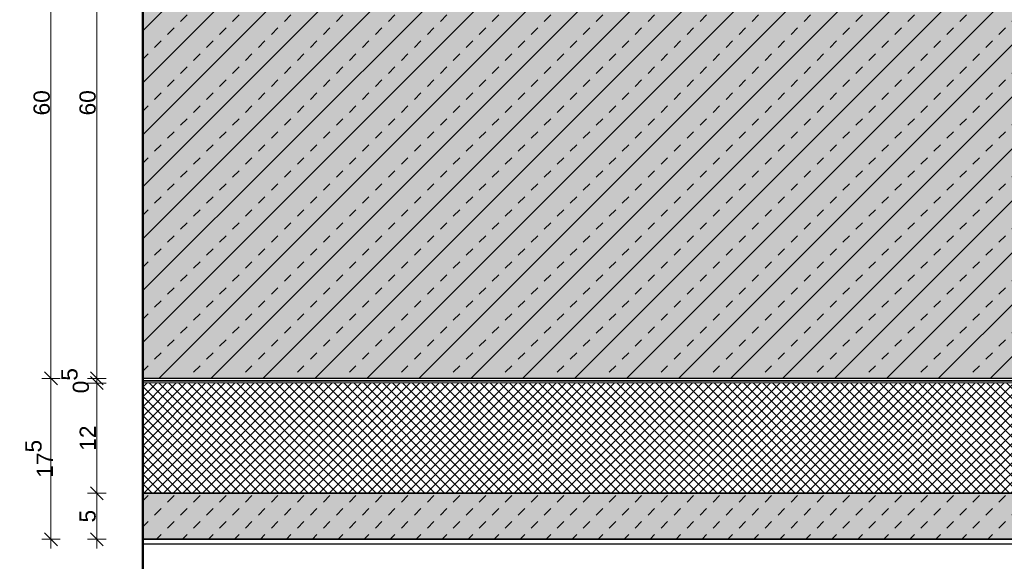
# Model space of a CAD drawing. Header units: metres. Extents: x 0.4 to 30.1, y -10.7 to 8.6.
# Tile 190 of 256: x 6.245 to 7.317, y -2.03 to -1.441. Entities that reach past the tile are written whole.
import ezdxf

# ---------------------------------------------------------------- set-up
doc = ezdxf.new("R2010")
doc.units = ezdxf.units.M
doc.header["$PDMODE"] = 1
doc.header["$PDSIZE"] = -2
doc.linetypes.add('Dash Style-37', pattern=[2.25, 1, -1.25])
doc.layers.get('0').update_dxf_attribs({"lineweight": 25})
for name, color, linetype, lineweight in [('_Bodenaufbauten 20230510 (2D)', 7, 'Continuous', 9), ('Bemaßung', 7, 'Continuous', 9), ('Keine', 7, 'Continuous', 9)]:
    doc.layers.add(name, color=color, linetype=linetype, lineweight=lineweight)
doc.layers.get('0').freeze()
doc.styles.add('Arial', font='arial.ttf')
doc.dimstyles.new('boris100', dxfattribs={"dimtxt": 17.652669, "dimasz": 0.001414, "dimexe": 0.001, "dimexo": 0.01, "dimgap": 0.0001, "dimtad": 1, "dimdec": 4, "dimtxsty": 'Arial', "dimblk": 'VW_SLASH', "dimblk1": 'VW_SLASH', "dimblk2": 'VW_SLASH', "dimcen": 0, "dimdle": 0.001, "dimadec": 3, "dimazin": 0, "dimtfac": 0.8, "dimtdec": 4, "dimtix": 1, "dimtmove": 0, "dimatfit": 0, "dimldrblk": 'VW_FILLEDARROW', "dimfxl": 0.001, "dimfxlon": 1, "dimfrac": 2, "dimtolj": 1, "dimarcsym": 0})

# ---------------------------------------------------------------- blocks, each defined once
blk = doc.blocks.new('VW_SLASH')
at = {"color": 0, "linetype": 'ByBlock', "lineweight": -2, "transparency": 16777216}
blk.add_line((0.707, 0), (-1, 0), dxfattribs=at)
at = {"color": 0, "linetype": 'Continuous', "lineweight": 20, "transparency": 16777216, "flags": 128}
blk.add_lwpolyline([(0.5, 0.5), (-0.5, -0.5)], dxfattribs=at)
blk = doc.blocks.new('*D110')
at = {"layer": 'Bemaßung', "color": 0, "lineweight": -2}
for p, q in [((6.3394, -1.2311), (6.3194, -1.2311)), ((6.3294, -1.817), (6.3294, -1.2452)), ((6.3394, -1.8311), (6.3194, -1.8311))]:
    blk.add_line(p, q, dxfattribs=at)
at = {"layer": 'Defpoints', "color": 0}
for p in [(6.3294, -1.2311), (6.3794, -1.2311), (6.3794, -1.8311)]:
    blk.add_point(p, dxfattribs=at)
at = {"layer": 'Bemaßung', "color": 0, "lineweight": -2, "xscale": 0.014138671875, "yscale": 0.014138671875, "zscale": 0.014138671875}
for p, rotation in [((6.3294, -1.2311), 90), ((6.3294, -1.8311), 270)]:
    blk.add_blockref('VW_SLASH', p, dxfattribs=dict(at, rotation=rotation))
at = {"layer": 'Bemaßung', "color": 0, "insert": (6.3194, -1.5311), "char_height": 0.01765, "attachment_point": 5, "rotation": 90, "style": 'Arial'}
blk.add_mtext('\\A1;60', dxfattribs=at)
blk = doc.blocks.new('VW_FILLEDARROW')
at = {"linetype": 'Continuous', "lineweight": 5, "true_color": 0xb9b9b9, "transparency": 16777216}
h = blk.add_hatch(dxfattribs=at)
h.set_pattern_fill('Dämm', color=9, style=0, pattern_type=2)
h.set_pattern_definition([(-45, (0, 0), (0.00053033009, 0.00053033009), []), (-135, (0, 0), (0.00053033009, -0.00053033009), [])])
h.paths.add_polyline_path([(-2.246, 0.602), (0, 0), (-2.246, -0.602)])
at = {"color": 0, "linetype": 'Continuous', "lineweight": 5, "transparency": 16777216, "flags": 128}
blk.add_lwpolyline([(-2.246, 0.602), (0, 0), (-2.246, -0.602)], close=True, dxfattribs=at)
blk = doc.blocks.new('*D111')
at = {"layer": 'Bemaßung', "color": 0, "lineweight": -2}
for p, q in [((6.3294, -1.817), (6.3294, -1.8028)), ((6.3394, -1.8311), (6.3194, -1.8311)), ((6.3294, -1.8361), (6.3294, -1.8311)), ((6.3394, -1.8361), (6.3194, -1.8361)), ((6.3294, -1.8502), (6.3294, -1.8644))]:
    blk.add_line(p, q, dxfattribs=at)
at = {"layer": 'Defpoints', "color": 0}
for p in [(6.3294, -1.8311), (6.3794, -1.8311), (6.3794, -1.8361)]:
    blk.add_point(p, dxfattribs=at)
at = {"layer": 'Bemaßung', "color": 0, "lineweight": -2, "xscale": 0.014138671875, "yscale": 0.014138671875, "zscale": 0.014138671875}
for p, rotation in [((6.3294, -1.8311), 270), ((6.3294, -1.8361), 90)]:
    blk.add_blockref('VW_SLASH', p, dxfattribs=dict(at, rotation=rotation))
at = {"layer": 'Bemaßung', "color": 0, "insert": (6.3059, -1.8336), "char_height": 0.017653, "attachment_point": 5, "rotation": 90, "style": 'Arial'}
blk.add_mtext('\\A1;0\\S5^ ;', dxfattribs=at)
blk = doc.blocks.new('*D112')
at = {"layer": 'Bemaßung', "color": 0, "lineweight": -2}
for p, q in [((6.3394, -1.8361), (6.3194, -1.8361)), ((6.3294, -1.942), (6.3294, -1.8502)), ((6.3394, -1.9561), (6.3194, -1.9561))]:
    blk.add_line(p, q, dxfattribs=at)
at = {"layer": 'Defpoints', "color": 0}
for p in [(6.3294, -1.8361), (6.3794, -1.8361), (6.3794, -1.9561)]:
    blk.add_point(p, dxfattribs=at)
at = {"layer": 'Bemaßung', "color": 0, "lineweight": -2, "xscale": 0.014138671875, "yscale": 0.014138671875, "zscale": 0.014138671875}
for p, rotation in [((6.3294, -1.8361), 90), ((6.3294, -1.9561), 270)]:
    blk.add_blockref('VW_SLASH', p, dxfattribs=dict(at, rotation=rotation))
at = {"layer": 'Bemaßung', "color": 0, "insert": (6.3195, -1.8961), "char_height": 0.01765, "attachment_point": 5, "rotation": 90, "style": 'Arial'}
blk.add_mtext('\\A1;12', dxfattribs=at)
blk = doc.blocks.new('*D113')
at = {"layer": 'Bemaßung', "color": 0, "lineweight": -2}
for p, q in [((6.3394, -1.9561), (6.3194, -1.9561)), ((6.3294, -1.992), (6.3294, -1.9702)), ((6.3394, -2.0061), (6.3194, -2.0061))]:
    blk.add_line(p, q, dxfattribs=at)
at = {"layer": 'Defpoints', "color": 0}
for p in [(6.3294, -1.9561), (6.3794, -1.9561), (6.3794, -2.0061)]:
    blk.add_point(p, dxfattribs=at)
at = {"layer": 'Bemaßung', "color": 0, "lineweight": -2, "xscale": 0.014138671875, "yscale": 0.014138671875, "zscale": 0.014138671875}
for p, rotation in [((6.3294, -1.9561), 90), ((6.3294, -2.0061), 270)]:
    blk.add_blockref('VW_SLASH', p, dxfattribs=dict(at, rotation=rotation))
at = {"layer": 'Bemaßung', "color": 0, "insert": (6.3194, -1.9811), "char_height": 0.01765, "attachment_point": 5, "rotation": 90, "style": 'Arial'}
blk.add_mtext('\\A1;5', dxfattribs=at)
blk = doc.blocks.new('*D343')
at = {"layer": 'Bemaßung', "color": 0, "lineweight": -2}
for p, q in [((6.2894, -1.2311), (6.2694, -1.2311)), ((6.2794, -1.817), (6.2794, -1.2452)), ((6.2894, -1.8311), (6.2694, -1.8311))]:
    blk.add_line(p, q, dxfattribs=at)
at = {"layer": 'Defpoints', "color": 0}
for p in [(6.2794, -1.2311), (6.3794, -1.2311), (6.3794, -1.8311)]:
    blk.add_point(p, dxfattribs=at)
at = {"layer": 'Bemaßung', "color": 0, "lineweight": -2, "xscale": 0.014138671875, "yscale": 0.014138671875, "zscale": 0.014138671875}
for p, rotation in [((6.2794, -1.2311), 90), ((6.2794, -1.8311), 270)]:
    blk.add_blockref('VW_SLASH', p, dxfattribs=dict(at, rotation=rotation))
at = {"layer": 'Bemaßung', "color": 0, "insert": (6.2694, -1.5311), "char_height": 0.01765, "attachment_point": 5, "rotation": 90, "style": 'Arial'}
blk.add_mtext('\\A1;60', dxfattribs=at)
blk = doc.blocks.new('*D344')
at = {"layer": 'Bemaßung', "color": 0, "lineweight": -2}
for p, q in [((6.2894, -1.8311), (6.2694, -1.8311)), ((6.2794, -1.992), (6.2794, -1.8452)), ((6.2894, -2.0061), (6.2694, -2.0061))]:
    blk.add_line(p, q, dxfattribs=at)
at = {"layer": 'Defpoints', "color": 0}
for p in [(6.2794, -1.8311), (6.3794, -1.8311), (6.3794, -2.0061)]:
    blk.add_point(p, dxfattribs=at)
at = {"layer": 'Bemaßung', "color": 0, "lineweight": -2, "xscale": 0.014138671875, "yscale": 0.014138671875, "zscale": 0.014138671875}
for p, rotation in [((6.2794, -1.8311), 90), ((6.2794, -2.0061), 270)]:
    blk.add_blockref('VW_SLASH', p, dxfattribs=dict(at, rotation=rotation))
at = {"layer": 'Bemaßung', "color": 0, "insert": (6.2666, -1.9186), "char_height": 0.017653, "attachment_point": 5, "rotation": 90, "style": 'Arial'}
blk.add_mtext('\\A1;17\\S5^ ;', dxfattribs=at)
blk = doc.blocks.new('Bodenaufbauten 20230510 (2D)')
at = {"layer": 'Keine', "linetype": 'Continuous', "lineweight": 0, "transparency": 33554687}
for points in [[(6.3794, -1.23109), (7.6294, -1.23109), (7.6294, -1.83109), (6.3794, -1.83109)], [(6.3794, -1.95609), (6.3794, -2.00609), (7.6294, -2.00609), (7.6294, -1.95609)]]:
    blk.add_hatch(color=9, dxfattribs=at).paths.add_polyline_path(points)
at = {"layer": 'Keine', "linetype": 'Continuous', "lineweight": 13, "transparency": 33554687}
h = blk.add_hatch(dxfattribs=at)
h.set_pattern_fill('Stahlbeton-M1_10', color=250, style=0, pattern_type=2)
h.set_pattern_definition([(45, (0, 0), (0.02828427, -0.02828427), [0.01, -0.01])])
h.paths.add_polyline_path([(6.3794, -1.23109), (7.6294, -1.23109), (7.6294, -1.83109), (6.3794, -1.83109)])
h = blk.add_hatch(dxfattribs=at)
h.set_pattern_fill('Stahlbeton-M1_10-1', color=251, style=0, pattern_type=2)
h.set_pattern_definition([(-135, (0.012426, -0.013254), (0.02828427, -0.02828427), [])])
h.paths.add_polyline_path([(6.3794, -1.23109), (7.6294, -1.23109), (7.6294, -1.83109), (6.3794, -1.83109)])
at = {"layer": 'Keine', "linetype": 'Continuous', "lineweight": 5, "true_color": 0xb9b9b9, "transparency": 33554687}
h = blk.add_hatch(dxfattribs=at)
h.set_pattern_fill('Dämm', color=9, style=0, pattern_type=2)
h.set_pattern_definition([(-45, (0, 0), (0.005303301, 0.005303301), []), (-135, (0, 0), (0.005303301, -0.005303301), [])])
h.paths.add_polyline_path([(6.3794, -1.83609), (6.3794, -1.95609), (7.6294, -1.95609), (7.6294, -1.83609)])
at = {"layer": 'Keine', "linetype": 'Continuous', "lineweight": 13, "transparency": 33554687}
h = blk.add_hatch(dxfattribs=at)
h.set_pattern_fill('unbew_ Beton-M1_10', color=251, style=0, pattern_type=2)
h.set_pattern_definition([(45, (0.014142, 0.014142), (0.02828427, -0.02828427), [0.01, -0.01]), (45, (0.014142, -0.014142), (0.02828427, -0.02828427), [0.01, -0.01])])
h.paths.add_polyline_path([(6.3794, -1.95609), (6.3794, -2.00609), (7.6294, -2.00609), (7.6294, -1.95609)])
at = {"layer": 'Keine', "color": 7, "linetype": 'Dash Style-37', "lineweight": 25, "transparency": 33554687}
blk.add_line((6.3794, -2.01109), (7.6294, -2.01109), dxfattribs=at)
at = {"layer": 'Keine', "color": 7, "linetype": 'Continuous', "lineweight": 35, "transparency": 33554687, "flags": 128}
for points in [[(6.3794, -1.23109), (7.6294, -1.23109), (7.6294, -1.83109), (6.3794, -1.83109)], [(6.3794, -1.95609), (6.3794, -2.00609), (7.6294, -2.00609), (7.6294, -1.95609)]]:
    blk.add_lwpolyline(points, close=True, dxfattribs=at)
at = {"layer": 'Keine', "color": 7, "linetype": 'Continuous', "lineweight": 9, "transparency": 33554687, "flags": 128}
blk.add_lwpolyline([(6.3794, -1.83609), (6.3794, -1.95609), (7.6294, -1.95609), (7.6294, -1.83609)], close=True, dxfattribs=at)
at = {"layer": 'Bemaßung'}
for base, p1, p2, text, override, picture, middle in [((6.3294, -1.23109), (6.3794, -1.83109), (6.3794, -1.23109), '60', {"dimtxt": 0.017653, "dimasz": 0.014139, "dimexe": 0.01, "dimgap": 0.001, "dimdec": 3, "dimpost": '<>', "dimtxsty": 'Arial', "dimdle": 0.01, "dimtmove": 2, "dimfxl": 0.01}, '*D110', (6.31939, -1.53109)), ((6.3294, -1.83109), (6.3794, -1.83609), (6.3794, -1.83109), '0\\S5^ ;', {"dimtxt": 0.017653, "dimasz": 0.014139, "dimexe": 0.01, "dimgap": 0.001, "dimdec": 3, "dimpost": '<>', "dimtxsty": 'Arial', "dimdle": 0.01, "dimtix": 0, "dimtmove": 2, "dimfxl": 0.01}, '*D111', (6.30595, -1.83359)), ((6.3294, -1.83609), (6.3794, -1.95609), (6.3794, -1.83609), '12', {"dimtxt": 0.017653, "dimasz": 0.014139, "dimexe": 0.01, "dimgap": 0.001, "dimdec": 3, "dimpost": '<>', "dimtxsty": 'Arial', "dimdle": 0.01, "dimtmove": 2, "dimfxl": 0.01}, '*D112', (6.31954, -1.89609)), ((6.3294, -1.95609), (6.3794, -2.00609), (6.3794, -1.95609), '5', {"dimtxt": 0.017653, "dimasz": 0.014139, "dimexe": 0.01, "dimgap": 0.001, "dimdec": 3, "dimpost": '<>', "dimtxsty": 'Arial', "dimdle": 0.01, "dimtmove": 2, "dimfxl": 0.01}, '*D113', (6.31942, -1.98109))]:
    dim = blk.add_linear_dim(base=base, p1=p1, p2=p2, angle=270, text=text, dimstyle='boris100', override=override, dxfattribs=at)
    dim.commit()
    dim.dimension.update_dxf_attribs({"geometry": picture, "text_midpoint": middle})
at = {"color": 255, "linetype": 'Continuous', "lineweight": 9, "transparency": 33554687}
blk.add_wipeout([(6.3794, -1.83109), (7.6294, -1.83109), (7.6294, -1.83609), (6.3794, -1.83609)], dxfattribs=at).dxf.layer = 'Keine'
at = {"layer": 'Keine', "color": 255, "lineweight": 50}
blk.add_line((6.3794, -1.03109), (6.3794, -2.05422), dxfattribs=at)
at = {"layer": 'Keine', "color": 7, "linetype": 'Dash Style-37', "lineweight": 35, "transparency": 33554687}
blk.add_line((6.3794, -1.83359), (7.6294, -1.83359), dxfattribs=at)
at = {"layer": 'Keine', "color": 7, "linetype": 'Continuous', "lineweight": 9, "transparency": 33554687, "flags": 128}
blk.add_lwpolyline([(6.3794, -1.83109), (7.6294, -1.83109), (7.6294, -1.83609), (6.3794, -1.83609)], close=True, dxfattribs=at)
at = {"layer": 'Bemaßung'}
for base, p1, p2, text, picture, middle in [((6.2794, -1.23109), (6.3794, -1.83109), (6.3794, -1.23109), '60', '*D343', (6.26939, -1.53109)), ((6.2794, -1.83109), (6.3794, -2.00609), (6.3794, -1.83109), '17\\S5^ ;', '*D344', (6.2666, -1.91859))]:
    dim = blk.add_linear_dim(base=base, p1=p1, p2=p2, angle=270, text=text, dimstyle='boris100', override={"dimtxt": 0.017653, "dimasz": 0.014139, "dimexe": 0.01, "dimgap": 0.001, "dimpost": '<>', "dimtxsty": 'Arial', "dimdle": 0.01, "dimtmove": 2, "dimfxl": 0.01}, dxfattribs=at)
    dim.commit()
    dim.dimension.update_dxf_attribs({"geometry": picture, "text_midpoint": middle})

msp = doc.modelspace()

# ---------------------------------------------------------------- block references
at = {"layer": '_Bodenaufbauten 20230510 (2D)'}
msp.add_blockref('Bodenaufbauten 20230510 (2D)', (0, 0), dxfattribs=at)

doc.saveas('drawing.dxf')
